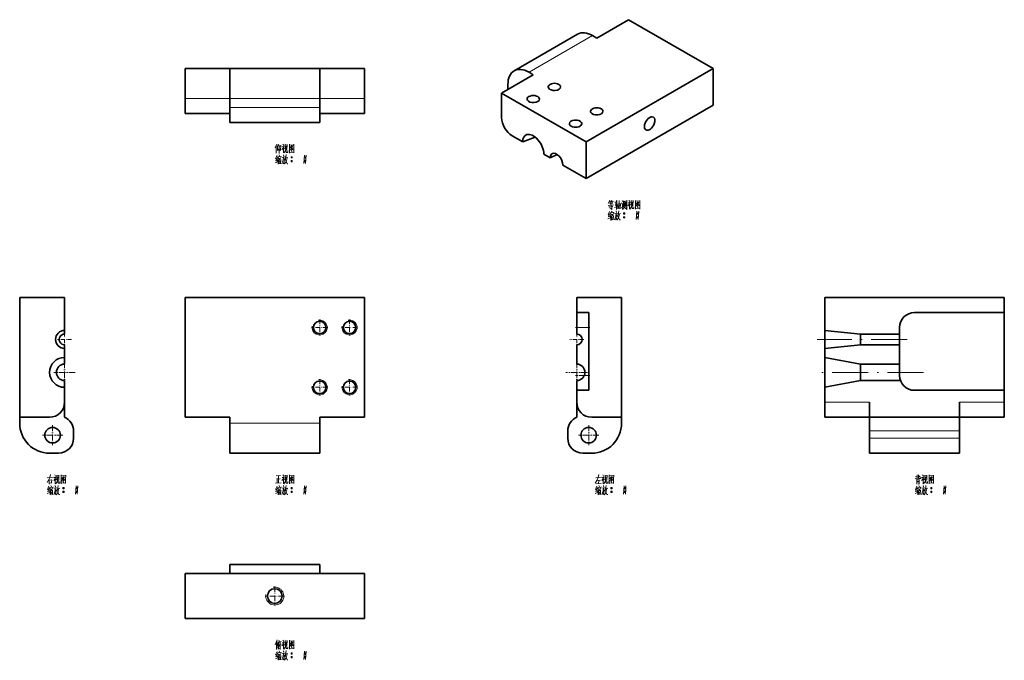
# Model space of a CAD drawing. Extents: x 125 to 454, y 53 to 267.
import ezdxf

# ---------------------------------------------------------------- set-up
doc = ezdxf.new("R2010")
doc.units = 0
doc.linetypes.add('DASHDOT', pattern=[18.5, 12, -3, 0.5, -3])

msp = doc.modelspace()

# ---------------------------------------------------------------- linework, layer by layer
at = {"color": 7, "lineweight": 35, "ltscale": 0.306187}
msp.add_line((317.59, 261.2), (328.19, 267.33), dxfattribs=at)
at = {"color": 7, "lineweight": 35}
for p, q in [((356.48, 251), (328.19, 267.33)), ((311.17, 262.51), (289.96, 250.27)), ((195, 251.01), (225, 251.01)), ((356.48, 251), (314.05, 226.5)), ((285.77, 242.83), (314.05, 226.5)), ((356.48, 238.75), (314.05, 214.25)), ((195, 233.01), (225, 233.01)), ((124.76, 134.5), (124.76, 174.5)), ((180, 174.5), (240, 174.5)), ((180, 174.5), (180, 134.5)), ((240, 134.5), (240, 174.5)), ((325.88, 174.5), (325.88, 134.5)), ((453.76, 174.5), (393.76, 174.5)), ((314.88, 169.5), (314.88, 143.5)), ((423.76, 169.5), (453.76, 169.5)), ((453.76, 169.5), (453.76, 143.5)), ((453.76, 143.5), (423.76, 143.5)), ((408.76, 134.5), (438.76, 134.5)), ((195, 122.5), (225, 122.5)), ((438.76, 122.5), (408.76, 122.5)), ((180, 82.26), (240, 82.26)), ((225, 85.26), (195, 85.26)), ((180, 67.26), (240, 67.26))]:
    msp.add_line(p, q, dxfattribs=at)
at = {"color": 7, "lineweight": 13}
for p, q in [((316.17, 262.02), (294.96, 249.77)), ((195, 241.01), (225, 241.01)), ((195, 238.01), (225, 238.01)), ((195, 132.5), (225, 132.5)), ((408.76, 129.92), (438.76, 129.92)), ((438.76, 127.5), (408.76, 127.5))]:
    msp.add_line(p, q, dxfattribs=at)
at = {"color": 7, "lineweight": 35, "ltscale": 0.040825}
for p, q in [((316.17, 262.02), (317.59, 261.2)), ((294.96, 249.77), (296.37, 248.95)), ((287.89, 244.05), (287.89, 245.69))]:
    msp.add_line(p, q, dxfattribs=at)
at = {"color": 7, "lineweight": 35, "ltscale": 0.25}
for p, q in [((180, 251.01), (180, 241.01)), ((195, 241.01), (195, 251.01)), ((225, 241.01), (225, 251.01)), ((240, 251.01), (240, 241.01)), ((124.76, 134.5), (134.76, 134.5)), ((195, 122.5), (195, 132.5)), ((225, 122.5), (225, 132.5)), ((325.88, 134.5), (315.88, 134.5))]:
    msp.add_line(p, q, dxfattribs=at)
at = {"color": 7, "lineweight": 35, "ltscale": 0.375}
for p, q in [((195, 251.01), (180, 251.01)), ((240, 251.01), (225, 251.01)), ((195, 236.01), (180, 236.01)), ((240, 236.01), (225, 236.01)), ((124.76, 174.5), (139.76, 174.5)), ((325.88, 174.5), (310.88, 174.5)), ((195, 134.5), (180, 134.5)), ((240, 134.5), (225, 134.5)), ((393.76, 134.5), (408.76, 134.5)), ((438.76, 134.5), (453.76, 134.5)), ((180, 67.26), (180, 82.26)), ((240, 67.26), (240, 82.26))]:
    msp.add_line(p, q, dxfattribs=at)
at = {"color": 7, "lineweight": 35, "ltscale": 0.306186}
for p, q in [((356.48, 251), (356.48, 238.75)), ((285.77, 242.83), (296.37, 248.95)), ((314.05, 226.5), (314.05, 214.25))]:
    msp.add_line(p, q, dxfattribs=at)
at = {"color": 7, "lineweight": 13, "ltscale": 0.375}
for p, q in [((195, 241.01), (180, 241.01)), ((240, 241.01), (225, 241.01)), ((393.76, 139.5), (408.76, 139.5)), ((438.76, 139.5), (453.76, 139.5))]:
    msp.add_line(p, q, dxfattribs=at)
at = {"color": 7, "lineweight": 35, "ltscale": 0.125}
for p, q in [((180, 236.01), (180, 241.01)), ((240, 241.01), (240, 236.01)), ((195, 233.01), (195, 238.01)), ((225, 233.01), (225, 238.01)), ((310.88, 174.5), (310.88, 169.5)), ((453.76, 174.5), (453.76, 169.5)), ((310.88, 169.5), (310.88, 164.5)), ((139.76, 139.5), (139.76, 144.5)), ((393.76, 139.5), (393.76, 144.5)), ((310.88, 139.5), (310.88, 134.5)), ((393.76, 134.5), (393.76, 139.5)), ((408.76, 139.5), (408.76, 134.5)), ((438.76, 139.5), (438.76, 134.5)), ((453.76, 139.5), (453.76, 134.5)), ((408.76, 127.5), (408.76, 122.5)), ((438.76, 127.5), (438.76, 122.5))]:
    msp.add_line(p, q, dxfattribs=at)
at = {"color": 7, "lineweight": 35, "ltscale": 0.075}
for p, q in [((195, 238.01), (195, 241.01)), ((225, 238.01), (225, 241.01)), ((137.76, 122.5), (134.76, 122.5)), ((312.88, 122.5), (315.88, 122.5)), ((195, 82.26), (195, 85.26)), ((225, 82.26), (225, 85.26))]:
    msp.add_line(p, q, dxfattribs=at)
at = {"color": 7, "lineweight": 35, "ltscale": 0.204124}
msp.add_line((285.77, 242.83), (285.77, 234.67), dxfattribs=at)
at = {"color": 7, "lineweight": 35, "ltscale": 0.102063}
msp.add_line((289.3, 228.54), (292.84, 226.5), dxfattribs=at)
at = {"color": 7, "lineweight": 35, "ltscale": 0.111207}
msp.add_line((296.97, 228.13), (292.84, 226.5), dxfattribs=at)
at = {"color": 7, "lineweight": 35, "ltscale": 0.061238}
msp.add_line((299.91, 222.42), (302.03, 221.19), dxfattribs=at)
at = {"color": 7, "lineweight": 35, "ltscale": 0.064226}
msp.add_line((304.35, 222.29), (302.03, 221.19), dxfattribs=at)
at = {"color": 7, "lineweight": 35, "ltscale": 0.224537}
msp.add_line((306.27, 218.74), (314.05, 214.25), dxfattribs=at)
at = {"color": 7, "lineweight": 35, "ltscale": 0.275}
for p, q in [((139.76, 163.5), (139.76, 174.5)), ((393.76, 163.5), (393.76, 174.5))]:
    msp.add_line(p, q, dxfattribs=at)
at = {"color": 7, "lineweight": 35, "ltscale": 0.1}
for p, q in [((310.88, 169.5), (314.88, 169.5)), ((310.88, 143.5), (310.88, 139.5)), ((310.88, 143.5), (314.88, 143.5)), ((453.76, 143.5), (453.76, 139.5))]:
    msp.add_line(p, q, dxfattribs=at)
at = {"color": 7, "linetype": 'DASHDOT', "lineweight": 13, "ltscale": 0.134355}
for p, q in [((227.69, 164.5), (222.31, 164.5)), ((225, 167.19), (225, 161.81)), ((237.69, 164.5), (232.31, 164.5)), ((235, 167.19), (235, 161.81)), ((225, 147.19), (225, 141.81)), ((235, 147.19), (235, 141.81)), ((227.69, 144.5), (222.31, 144.5)), ((237.69, 144.5), (232.31, 144.5))]:
    msp.add_line(p, q, dxfattribs=at)
at = {"color": 7, "linetype": 'DASHDOT', "lineweight": 13, "ltscale": 0.120015}
for p, q in [((315.28, 164.5), (310.48, 164.5)), ((315.28, 148.5), (310.48, 148.5))]:
    msp.add_line(p, q, dxfattribs=at)
at = {"color": 7, "lineweight": 35, "ltscale": 0.055}
for p, q in [((310.88, 162.3), (310.88, 164.5)), ((418.76, 162.3), (418.76, 164.5))]:
    msp.add_line(p, q, dxfattribs=at)
at = {"color": 7, "lineweight": 13, "ltscale": 0.1}
msp.add_line((310.88, 164.5), (314.88, 164.5), dxfattribs=at)
at = {"color": 7, "lineweight": 35, "ltscale": 0.030001}
msp.add_line((139.76, 162.3), (139.76, 163.5), dxfattribs=at)
at = {"color": 7, "linetype": 'DASHDOT', "lineweight": 13, "ltscale": 0.117}
for p, q in [((139.76, 162.84), (139.76, 158.16)), ((310.88, 162.84), (310.88, 158.16)), ((142.1, 160.5), (137.42, 160.5)), ((313.22, 160.5), (308.54, 160.5))]:
    msp.add_line(p, q, dxfattribs=at)
at = {"color": 7, "lineweight": 35, "ltscale": 0.301496}
for p, q in [((405.76, 162.3), (393.76, 163.5)), ((405.76, 158.7), (393.76, 157.5))]:
    msp.add_line(p, q, dxfattribs=at)
at = {"color": 7, "lineweight": 35, "ltscale": 0.033397}
msp.add_line((393.76, 162.16), (393.76, 163.5), dxfattribs=at)
at = {"color": 7, "lineweight": 35, "ltscale": 0.116615}
msp.add_line((393.76, 157.5), (393.76, 162.16), dxfattribs=at)
at = {"color": 7, "lineweight": 35, "ltscale": 0.020039}
msp.add_line((405.76, 161.5), (405.76, 162.3), dxfattribs=at)
at = {"color": 7, "lineweight": 35, "ltscale": 0.325}
for p, q in [((405.76, 162.3), (418.76, 162.3)), ((405.76, 158.7), (418.76, 158.7)), ((405.76, 152.25), (418.76, 152.25))]:
    msp.add_line(p, q, dxfattribs=at)
at = {"color": 7, "lineweight": 35, "ltscale": 0.06996}
msp.add_line((405.76, 158.7), (405.76, 161.5), dxfattribs=at)
at = {"color": 7, "lineweight": 35, "ltscale": 0.09}
msp.add_line((418.76, 162.3), (418.76, 158.7), dxfattribs=at)
at = {"color": 7, "lineweight": 35, "ltscale": 0.030006}
msp.add_line((139.76, 158.7), (139.76, 157.5), dxfattribs=at)
at = {"color": 7, "lineweight": 35, "ltscale": 0.16125}
for p, q in [((310.88, 152.25), (310.88, 158.7)), ((418.76, 152.25), (418.76, 158.7))]:
    msp.add_line(p, q, dxfattribs=at)
at = {"color": 7, "linetype": 'DASHDOT', "lineweight": 13}
for p, q in [((421.26, 160.5), (391.26, 160.5)), ((426.76, 149.5), (390.76, 149.5))]:
    msp.add_line(p, q, dxfattribs=at)
at = {"color": 7, "lineweight": 35, "ltscale": 0.075001}
for p, q in [((139.76, 154.5), (139.76, 157.5)), ((393.76, 154.5), (393.76, 157.5))]:
    msp.add_line(p, q, dxfattribs=at)
at = {"color": 7, "lineweight": 35, "ltscale": 0.056252}
msp.add_line((139.76, 152.25), (139.76, 154.5), dxfattribs=at)
at = {"color": 7, "linetype": 'DASHDOT', "lineweight": 13, "ltscale": 0.17875}
for p, q in [((139.76, 153.07), (139.76, 145.93)), ((310.88, 153.07), (310.88, 145.93)), ((143.33, 149.5), (136.18, 149.5))]:
    msp.add_line(p, q, dxfattribs=at)
at = {"color": 7, "lineweight": 35, "ltscale": 0.055663}
msp.add_line((393.76, 152.27), (393.76, 154.5), dxfattribs=at)
at = {"color": 7, "lineweight": 35, "ltscale": 0.305227}
msp.add_line((405.76, 152.25), (393.76, 154.5), dxfattribs=at)
at = {"color": 7, "lineweight": 35, "ltscale": 0.194337}
msp.add_line((393.76, 144.5), (393.76, 152.27), dxfattribs=at)
at = {"color": 7, "lineweight": 35, "ltscale": 0.030614}
msp.add_line((405.76, 151.03), (405.76, 152.25), dxfattribs=at)
at = {"color": 7, "lineweight": 35, "ltscale": 0.09375}
msp.add_line((418.76, 152.25), (418.76, 148.5), dxfattribs=at)
at = {"color": 7, "linetype": 'DASHDOT', "lineweight": 13, "ltscale": 0.178751}
msp.add_line((314.45, 149.5), (307.3, 149.5), dxfattribs=at)
at = {"color": 7, "lineweight": 13, "ltscale": 0.035957}
msp.add_line((313.44, 148.5), (314.88, 148.5), dxfattribs=at)
at = {"color": 7, "lineweight": 35, "ltscale": 0.106886}
msp.add_line((405.76, 146.75), (405.76, 151.03), dxfattribs=at)
at = {"color": 7, "lineweight": 35, "ltscale": 0.05625}
msp.add_line((139.76, 146.75), (139.76, 144.5), dxfattribs=at)
at = {"color": 7, "lineweight": 35, "ltscale": 0.08125}
msp.add_line((310.88, 146.75), (310.88, 143.5), dxfattribs=at)
at = {"color": 7, "lineweight": 35, "ltscale": 0.305228}
msp.add_line((405.76, 146.75), (393.76, 144.5), dxfattribs=at)
at = {"color": 7, "lineweight": 35, "ltscale": 0.332906}
msp.add_line((405.76, 146.75), (419.08, 146.75), dxfattribs=at)
at = {"color": 7, "lineweight": 35, "ltscale": 0.124738}
msp.add_line((139.76, 139.49), (139.76, 134.5), dxfattribs=at)
at = {"color": 7, "lineweight": 35, "ltscale": 0.05}
for p, q in [((124.76, 132.5), (124.76, 134.5)), ((195, 132.5), (195, 134.5)), ((225, 132.5), (225, 134.5)), ((325.88, 132.5), (325.88, 134.5))]:
    msp.add_line(p, q, dxfattribs=at)
at = {"color": 7, "linetype": 'DASHDOT', "lineweight": 13, "ltscale": 0.169}
for p, q in [((135.76, 131.88), (135.76, 125.12)), ((314.88, 131.88), (314.88, 125.12)), ((139.14, 128.5), (132.38, 128.5)), ((318.26, 128.5), (311.5, 128.5))]:
    msp.add_line(p, q, dxfattribs=at)
at = {"color": 7, "lineweight": 35, "ltscale": 0.114565}
for p, q in [((408.76, 134.5), (408.76, 129.92)), ((438.76, 134.5), (438.76, 129.92))]:
    msp.add_line(p, q, dxfattribs=at)
at = {"color": 7, "lineweight": 35, "ltscale": 0.060435}
for p, q in [((142.76, 129.92), (142.76, 127.5)), ((307.88, 129.92), (307.88, 127.5)), ((408.76, 129.92), (408.76, 127.5)), ((438.76, 129.92), (438.76, 127.5))]:
    msp.add_line(p, q, dxfattribs=at)
at = {"color": 7, "linetype": 'DASHDOT', "lineweight": 13, "ltscale": 0.159803}
msp.add_line((210, 77.96), (210, 71.56), dxfattribs=at)
at = {"color": 7, "linetype": 'DASHDOT', "lineweight": 13, "ltscale": 0.159802}
msp.add_line((213.2, 74.76), (206.8, 74.76), dxfattribs=at)
at = {"color": 7, "lineweight": 13}
for points in [[(210.7, 225.77), (210.1, 224.47)], [(210.49, 222.72), (210.49, 223.95), (210.49, 225.21)], [(210.91, 225.07), (211.33, 225.59)], [(210.91, 225.21), (210.91, 223.63)], [(210.91, 223.63), (211.43, 224.16)], [(211.47, 225.24), (211.47, 223.95), (211.47, 222.62)], [(211.47, 225.03), (211.99, 225.1)], [(211.96, 223.63), (211.68, 223.98)], [(211.96, 223.63), (212.07, 225.35)], [(213.04, 225.07), (212.87, 224.58), (212.38, 223.84)], [(212.41, 224.86), (212.98, 224.93)], [(212.7, 225.73), (212.98, 225.31)], [(212.87, 224.58), (212.87, 222.79)], [(212.87, 224.4), (213.18, 224.09)], [(213.46, 225.7), (213.46, 224.02)], [(214.13, 225.52), (213.46, 225.45)], [(213.68, 224.05), (213.5, 223.42)], [(213.78, 225.1), (213.68, 224.05)], [(213.82, 223.07), (213.82, 224.16)], [(214.06, 223.95), (214.13, 225.63)], [(214.9, 225.73), (214.9, 224.26), (214.9, 222.76)], [(214.9, 225.7), (214.9, 224.3), (214.9, 222.9)], [(216.37, 225.56), (214.9, 225.42)], [(214.97, 223.81), (215.46, 224.23)], [(215.67, 225.28), (215.11, 224.47)], [(215.43, 224.72), (216.12, 223.98)], [(215.46, 224.93), (215.91, 225)], [(215.46, 224.23), (215.67, 224.51)], [(215.53, 224.02), (215.77, 223.74)], [(215.67, 224.51), (216.02, 225.14)], [(216.12, 223.98), (216.3, 224.02)], [(216.34, 222.93), (216.34, 224.3), (216.37, 225.7)], [(210.66, 220.97), (210.24, 220.83)], [(210.74, 221.99), (210.28, 220.9)], [(210.8, 221.22), (210.35, 220.2)], [(211.12, 220.69), (210.8, 220.2)], [(211.05, 221.67), (210.95, 221.11)], [(211.05, 221.53), (212.1, 221.67)], [(211.29, 221.25), (211.12, 220.69)], [(211.15, 220.76), (211.15, 219.05)], [(211.37, 220.97), (212.07, 221.08)], [(211.43, 222.16), (211.61, 221.78)], [(211.43, 220.55), (211.47, 219.15)], [(211.43, 220.45), (211.96, 220.52)], [(211.68, 221.01), (211.61, 220.45)], [(211.99, 220.62), (211.93, 219.22)], [(212.13, 221.78), (211.99, 221.32)], [(212.9, 221.39), (212.8, 220.48), (212.7, 220.06), (212.38, 219.19)], [(212.41, 221.32), (213.46, 221.46)], [(213.22, 220.9), (213.12, 220.06), (212.98, 219.22), (212.76, 219.5)], [(212.84, 220.73), (213.22, 220.8)], [(212.9, 222.23), (213.01, 221.67)], [(212.98, 222.79), (213.26, 223.07)], [(213.26, 223.07), (213.5, 223.42)], [(213.6, 220.9), (213.43, 220.34)], [(213.54, 220.66), (214.1, 219.22)], [(213.74, 221.53), (213.6, 220.9)], [(213.68, 221.15), (214.38, 221.29)], [(213.82, 222.27), (213.74, 221.53)], [(213.96, 222.97), (213.82, 223.07)], [(214.1, 221.22), (213.88, 220.27)], [(214.38, 222.97), (213.96, 222.97)], [(214.38, 223.6), (214.38, 222.97)], [(214.9, 223), (216.26, 223.11)], [(215.43, 223.63), (215.77, 223.25)], [(215.43, 221.36), (215.81, 221.36)], [(215.46, 221.46), (215.77, 221.46)], [(215.46, 221.22), (215.77, 221.22)], [(216.34, 222.83), (216.34, 222.93), (216.26, 223.11)], [(219.87, 222.09), (219.76, 220.69), (219.66, 219.29)], [(219.87, 221.36), (220.26, 221.36)], [(219.9, 221.46), (220.22, 221.46)], [(219.9, 221.22), (220.22, 221.22)], [(220.46, 222.09), (220.36, 220.69), (220.26, 219.29)], [(210.21, 219.54), (210.91, 219.92)], [(210.32, 220.2), (210.84, 220.38)], [(211.47, 219.89), (211.85, 219.96)], [(211.93, 219.4), (211.51, 219.33)], [(213.6, 219.64), (213.22, 219.12)], [(213.88, 220.27), (213.6, 219.64)], [(214.1, 219.22), (214.41, 219.22)], [(215.43, 220.1), (215.81, 220.1)], [(215.46, 220.2), (215.77, 220.2)], [(215.46, 219.96), (215.77, 219.96)], [(219.87, 220.1), (220.26, 220.1)], [(219.9, 220.2), (220.22, 220.2)], [(219.9, 219.96), (220.22, 219.96)], [(321.93, 207.04), (321.4, 205.96)], [(323.19, 205.5), (321.4, 205.26)], [(321.58, 204.77), (322.94, 204.94)], [(321.72, 206.59), (322.31, 206.69)], [(321.82, 205.75), (322.84, 205.89)], [(322.07, 206.1), (321.86, 206.59)], [(321.96, 204.77), (322.1, 204.28)], [(322.59, 207.04), (322.24, 206.06)], [(322.59, 203.96), (322.59, 203.93), (322.28, 204.21)], [(322.31, 205.4), (322.31, 206.1)], [(322.45, 206.59), (323.12, 206.69)], [(322.59, 206.59), (322.8, 206.13)], [(322.59, 205.33), (322.59, 203.93)], [(324.48, 204.91), (323.54, 204.59)], [(323.61, 206.31), (324.55, 206.41)], [(323.75, 205.29), (324.45, 205.4)], [(324.24, 207.04), (323.82, 205.33)], [(324.17, 205.96), (324.17, 203.96)], [(324.62, 204.14), (324.62, 205.92)], [(324.62, 205.71), (325.43, 205.82)], [(324.62, 204.28), (325.39, 204.35)], [(324.76, 205.05), (325.29, 205.12)], [(325.08, 206.97), (325.04, 205.64), (325.01, 204.31)], [(325.46, 205.89), (325.39, 204.14)], [(325.85, 206.1), (326.13, 205.71)], [(326.06, 204.28), (325.85, 204.7)], [(326.02, 206.94), (326.27, 206.45)], [(326.34, 205.85), (326.06, 204.28)], [(326.16, 203.96), (326.58, 204.45)], [(326.55, 204.84), (326.55, 206.8)], [(326.55, 206.55), (327.11, 206.62)], [(326.58, 204.45), (326.76, 205.08)], [(326.83, 206.2), (326.76, 205.08)], [(327.18, 204.21), (326.83, 204.73)], [(327.11, 206.76), (327.11, 204.87)], [(327.67, 203.96), (327.35, 204.42)], [(327.39, 204.94), (327.39, 206.45)], [(327.67, 207.04), (327.67, 205.5), (327.67, 203.96)], [(328.65, 206.31), (328.47, 205.82), (327.98, 205.08)], [(328.02, 206.1), (328.58, 206.17)], [(328.3, 206.97), (328.58, 206.55)], [(328.47, 205.82), (328.47, 204.03)], [(328.47, 205.64), (328.79, 205.33)], [(328.58, 204.03), (328.86, 204.31)], [(328.86, 204.31), (329.1, 204.66)], [(329.07, 206.94), (329.07, 205.26)], [(329.73, 206.76), (329.07, 206.69)], [(329.28, 205.29), (329.1, 204.66)], [(329.38, 206.34), (329.28, 205.29)], [(329.42, 204.31), (329.42, 205.4)], [(329.56, 204.21), (329.42, 204.31)], [(329.98, 204.21), (329.56, 204.21)], [(329.66, 205.19), (329.73, 206.87)], [(329.98, 204.84), (329.98, 204.21)], [(330.5, 206.97), (330.5, 205.5), (330.5, 204)], [(330.5, 206.94), (330.5, 205.54), (330.5, 204.14)], [(331.97, 206.8), (330.5, 206.66)], [(330.5, 204.24), (331.87, 204.35)], [(330.57, 205.05), (331.06, 205.47)], [(331.27, 206.52), (330.71, 205.71)], [(331.03, 205.96), (331.73, 205.22)], [(331.03, 204.87), (331.38, 204.49)], [(331.06, 206.17), (331.52, 206.24)], [(331.06, 205.47), (331.27, 205.75)], [(331.13, 205.26), (331.38, 204.98)], [(331.27, 205.75), (331.62, 206.38)], [(331.73, 205.22), (331.9, 205.26)], [(331.94, 204.07), (331.94, 204.17), (331.87, 204.35)], [(331.94, 204.17), (331.94, 205.54), (331.97, 206.94)], [(321.33, 200.78), (322.03, 201.16)], [(321.79, 202.21), (321.37, 202.07)], [(321.86, 203.23), (321.4, 202.14)], [(321.44, 201.44), (321.96, 201.62)], [(321.93, 202.46), (321.47, 201.44)], [(322.24, 201.93), (321.93, 201.44)], [(322.17, 202.91), (322.07, 202.35)], [(322.17, 202.77), (323.22, 202.91)], [(322.42, 202.49), (322.24, 201.93)], [(322.28, 202), (322.28, 200.29)], [(322.49, 202.21), (323.19, 202.32)], [(322.56, 203.4), (322.73, 203.02)], [(322.56, 201.79), (322.59, 200.39)], [(322.56, 201.69), (323.08, 201.76)], [(322.59, 201.13), (322.98, 201.2)], [(322.8, 202.25), (322.73, 201.69)], [(323.12, 201.86), (323.05, 200.46)], [(323.26, 203.02), (323.12, 202.56)], [(324.03, 202.63), (323.92, 201.72), (323.82, 201.3), (323.5, 200.43)], [(323.54, 202.56), (324.59, 202.7)], [(324.34, 202.14), (324.24, 201.3), (324.1, 200.46), (323.89, 200.74)], [(323.96, 201.97), (324.34, 202.04)], [(324.03, 203.47), (324.13, 202.91)], [(324.73, 200.88), (324.34, 200.36)], [(324.73, 202.14), (324.55, 201.58)], [(324.66, 201.9), (325.22, 200.46)], [(324.87, 202.77), (324.73, 202.14)], [(325.01, 201.51), (324.73, 200.88)], [(324.8, 202.39), (325.5, 202.53)], [(324.94, 203.51), (324.87, 202.77)], [(325.22, 202.46), (325.01, 201.51)], [(326.55, 202.6), (326.93, 202.6)], [(326.55, 201.34), (326.93, 201.34)], [(326.58, 202.7), (326.9, 202.7)], [(326.58, 202.46), (326.9, 202.46)], [(326.58, 201.44), (326.9, 201.44)], [(326.58, 201.2), (326.9, 201.2)], [(330.99, 203.33), (330.89, 201.93), (330.78, 200.53)], [(330.99, 202.6), (331.38, 202.6)], [(330.99, 201.34), (331.38, 201.34)], [(331.03, 202.7), (331.34, 202.7)], [(331.03, 202.46), (331.34, 202.46)], [(331.03, 201.44), (331.34, 201.44)], [(331.03, 201.2), (331.34, 201.2)], [(331.59, 203.33), (331.48, 201.93), (331.38, 200.53)], [(323.05, 200.64), (322.63, 200.57)], [(325.22, 200.46), (325.53, 200.46)], [(135.09, 115.32), (134.81, 114.35)], [(136.46, 115.22), (136.74, 114.8)], [(137.22, 115.18), (137.22, 113.5)], [(138.66, 115.22), (138.66, 113.75), (138.66, 112.25)], [(138.66, 115.18), (138.66, 113.79), (138.66, 112.39)], [(140.1, 112.42), (140.1, 113.79), (140.13, 115.18)], [(212.7, 115.22), (212.98, 114.8)], [(213.46, 115.18), (213.46, 113.5)], [(214.9, 115.22), (214.9, 113.75), (214.9, 112.25)], [(214.9, 115.18), (214.9, 113.79), (214.9, 112.39)], [(216.34, 112.42), (216.34, 113.79), (216.37, 115.18)], [(318.24, 115.32), (318.03, 114.38)], [(319.57, 115.22), (319.85, 114.8)], [(320.34, 115.18), (320.34, 113.5)], [(321.78, 115.22), (321.78, 113.75), (321.78, 112.25)], [(321.78, 115.18), (321.78, 113.79), (321.78, 112.39)], [(323.21, 112.42), (323.21, 113.79), (323.25, 115.18)], [(424.67, 115.22), (424.67, 113.89)], [(425.05, 115.22), (425.05, 114.14)], [(426.45, 115.22), (426.73, 114.8)], [(427.22, 115.18), (427.22, 113.5)], [(428.66, 115.22), (428.66, 113.75), (428.66, 112.25)], [(428.66, 115.18), (428.66, 113.79), (428.66, 112.39)], [(430.09, 112.42), (430.09, 113.79), (430.13, 115.18)], [(133.9, 112.74), (134.49, 113.68)], [(133.93, 114.28), (135.89, 114.49)], [(134.49, 113.68), (134.81, 114.35)], [(134.56, 113.75), (134.56, 112.18)], [(134.56, 113.43), (135.47, 113.54)], [(135.47, 112.56), (134.56, 112.46)], [(135.51, 113.64), (135.4, 112.56)], [(136.8, 114.56), (136.63, 114.07), (136.14, 113.33)], [(136.17, 114.35), (136.74, 114.42)], [(136.63, 114.07), (136.63, 112.28)], [(136.63, 113.89), (136.94, 113.57)], [(136.74, 112.28), (137.01, 112.56)], [(137.01, 112.56), (137.26, 112.91)], [(137.89, 115.01), (137.22, 114.94)], [(137.43, 113.54), (137.26, 112.91)], [(137.54, 114.59), (137.43, 113.54)], [(137.57, 112.56), (137.57, 113.64)], [(137.71, 112.46), (137.57, 112.56)], [(138.13, 112.46), (137.71, 112.46)], [(137.82, 113.43), (137.89, 115.11)], [(138.13, 113.08), (138.13, 112.46)], [(140.13, 115.04), (138.66, 114.9)], [(138.66, 112.49), (140.02, 112.6)], [(138.73, 113.29), (139.22, 113.71)], [(139.43, 114.76), (138.87, 113.96)], [(139.18, 114.21), (139.88, 113.47)], [(139.18, 113.12), (139.53, 112.74)], [(139.22, 114.42), (139.67, 114.49)], [(139.22, 113.71), (139.43, 114)], [(139.29, 113.5), (139.53, 113.22)], [(139.43, 114), (139.78, 114.62)], [(139.88, 113.47), (140.06, 113.5)], [(140.1, 112.32), (140.1, 112.42), (140.02, 112.6)], [(210.18, 112.53), (212.13, 112.63)], [(210.46, 114.94), (211.96, 115.01)], [(210.74, 114.14), (210.74, 112.56)], [(211.23, 114.94), (211.23, 113.79), (211.23, 112.6)], [(211.23, 113.82), (211.85, 113.89)], [(213.04, 114.56), (212.87, 114.07), (212.38, 113.33)], [(212.41, 114.35), (212.98, 114.42)], [(212.87, 114.07), (212.87, 112.28)], [(212.87, 113.89), (213.18, 113.57)], [(212.98, 112.28), (213.26, 112.56)], [(213.26, 112.56), (213.5, 112.91)], [(214.13, 115.01), (213.46, 114.94)], [(213.68, 113.54), (213.5, 112.91)], [(213.78, 114.59), (213.68, 113.54)], [(213.82, 112.56), (213.82, 113.64)], [(213.96, 112.46), (213.82, 112.56)], [(214.38, 112.46), (213.96, 112.46)], [(214.06, 113.43), (214.13, 115.11)], [(214.38, 113.08), (214.38, 112.46)], [(216.37, 115.04), (214.9, 114.9)], [(214.9, 112.49), (216.26, 112.6)], [(214.97, 113.29), (215.46, 113.71)], [(215.67, 114.76), (215.11, 113.96)], [(215.43, 114.21), (216.12, 113.47)], [(215.43, 113.12), (215.77, 112.74)], [(215.46, 114.42), (215.91, 114.49)], [(215.46, 113.71), (215.67, 114)], [(215.53, 113.5), (215.77, 113.22)], [(215.67, 114), (216.02, 114.62)], [(216.12, 113.47), (216.3, 113.5)], [(216.34, 112.32), (216.34, 112.42), (216.26, 112.6)], [(317.58, 113.33), (317.02, 112.46)], [(317.23, 114.31), (319.05, 114.45)], [(317.33, 112.21), (319.05, 112.32)], [(318.03, 114.38), (317.58, 113.33)], [(317.72, 113.4), (318.8, 113.5)], [(318.24, 113.43), (318.21, 112.25)], [(319.92, 114.56), (319.75, 114.07), (319.26, 113.33)], [(319.29, 114.35), (319.85, 114.42)], [(319.75, 114.07), (319.75, 112.28)], [(319.75, 113.89), (320.06, 113.57)], [(319.85, 112.28), (320.13, 112.56)], [(320.13, 112.56), (320.38, 112.91)], [(321.01, 115.01), (320.34, 114.94)], [(320.55, 113.54), (320.38, 112.91)], [(320.66, 114.59), (320.55, 113.54)], [(320.69, 112.56), (320.69, 113.64)], [(320.83, 112.46), (320.69, 112.56)], [(321.25, 112.46), (320.83, 112.46)], [(320.94, 113.43), (321.01, 115.11)], [(321.25, 113.08), (321.25, 112.46)], [(323.25, 115.04), (321.78, 114.9)], [(321.78, 112.49), (323.14, 112.6)], [(321.85, 113.29), (322.34, 113.71)], [(322.55, 114.76), (321.99, 113.96)], [(322.3, 114.21), (323, 113.47)], [(322.3, 113.12), (322.65, 112.74)], [(322.34, 114.42), (322.79, 114.49)], [(322.34, 113.71), (322.55, 114)], [(322.41, 113.5), (322.65, 113.22)], [(322.55, 114), (322.9, 114.62)], [(323, 113.47), (323.18, 113.5)], [(323.21, 112.32), (323.21, 112.42), (323.14, 112.6)], [(423.93, 113.96), (424.67, 114.24)], [(424.14, 114.62), (424.67, 114.76)], [(424.49, 113.79), (424.49, 112.14)], [(424.49, 113.61), (425.33, 113.68)], [(424.49, 113.19), (425.16, 113.26)], [(424.49, 112.88), (425.16, 112.94)], [(425.61, 114.94), (425.05, 114.42)], [(425.05, 114.14), (425.16, 114)], [(425.33, 112.18), (425.05, 112.42)], [(425.16, 114), (425.86, 114.03)], [(425.33, 113.75), (425.33, 112.18)], [(425.86, 114.03), (425.82, 114.52)], [(426.8, 114.56), (426.63, 114.07), (426.14, 113.33)], [(426.17, 114.35), (426.73, 114.42)], [(426.63, 114.07), (426.63, 112.28)], [(426.63, 113.89), (426.94, 113.57)], [(426.73, 112.28), (427.01, 112.56)], [(427.01, 112.56), (427.26, 112.91)], [(427.89, 115.01), (427.22, 114.94)], [(427.43, 113.54), (427.26, 112.91)], [(427.54, 114.59), (427.43, 113.54)], [(427.57, 112.56), (427.57, 113.64)], [(427.71, 112.46), (427.57, 112.56)], [(428.13, 112.46), (427.71, 112.46)], [(427.82, 113.43), (427.89, 115.11)], [(428.13, 113.08), (428.13, 112.46)], [(430.13, 115.04), (428.66, 114.9)], [(428.66, 112.49), (430.02, 112.6)], [(428.73, 113.29), (429.22, 113.71)], [(429.43, 114.76), (428.87, 113.96)], [(429.18, 114.21), (429.88, 113.47)], [(429.18, 113.12), (429.53, 112.74)], [(429.22, 114.42), (429.67, 114.49)], [(429.22, 113.71), (429.43, 114)], [(429.29, 113.5), (429.53, 113.22)], [(429.43, 114), (429.78, 114.62)], [(429.88, 113.47), (430.06, 113.5)], [(430.09, 112.32), (430.09, 112.42), (430.02, 112.6)], [(133.97, 109.03), (134.67, 109.41)], [(134.42, 110.46), (134, 110.32)], [(134.49, 111.47), (134.04, 110.39)], [(134.07, 109.69), (134.6, 109.86)], [(134.56, 110.71), (134.11, 109.69)], [(134.88, 110.18), (134.56, 109.69)], [(134.81, 111.16), (134.71, 110.6)], [(134.81, 111.02), (135.86, 111.16)], [(135.05, 110.74), (134.88, 110.18)], [(134.91, 110.25), (134.91, 108.54)], [(135.12, 110.46), (135.82, 110.57)], [(135.19, 111.65), (135.37, 111.26)], [(135.19, 110.04), (135.23, 108.64)], [(135.19, 109.93), (135.72, 110)], [(135.23, 109.38), (135.61, 109.44)], [(135.68, 108.89), (135.26, 108.82)], [(135.44, 110.5), (135.37, 109.93)], [(135.75, 110.11), (135.68, 108.71)], [(135.89, 111.26), (135.75, 110.81)], [(136.66, 110.88), (136.56, 109.97), (136.46, 109.55), (136.14, 108.68)], [(136.17, 110.81), (137.22, 110.95)], [(136.98, 110.39), (136.88, 109.55), (136.74, 108.71), (136.52, 108.99)], [(136.6, 110.22), (136.98, 110.29)], [(136.66, 111.72), (136.77, 111.16)], [(137.36, 109.13), (136.98, 108.61)], [(137.36, 110.39), (137.19, 109.83)], [(137.29, 110.14), (137.85, 108.71)], [(137.5, 111.02), (137.36, 110.39)], [(137.64, 109.76), (137.36, 109.13)], [(137.43, 110.64), (138.13, 110.78)], [(137.57, 111.75), (137.5, 111.02)], [(137.85, 110.71), (137.64, 109.76)], [(137.85, 108.71), (138.17, 108.71)], [(139.18, 110.85), (139.57, 110.85)], [(139.18, 109.58), (139.57, 109.58)], [(139.22, 110.95), (139.53, 110.95)], [(139.22, 110.71), (139.53, 110.71)], [(139.22, 109.69), (139.53, 109.69)], [(139.22, 109.44), (139.53, 109.44)], [(143.63, 111.58), (143.52, 110.18), (143.42, 108.78)], [(143.63, 110.85), (144.01, 110.85)], [(143.63, 109.58), (144.01, 109.58)], [(143.66, 110.95), (143.98, 110.95)], [(143.66, 110.71), (143.98, 110.71)], [(143.66, 109.69), (143.98, 109.69)], [(143.66, 109.44), (143.98, 109.44)], [(144.22, 111.58), (144.12, 110.18), (144.01, 108.78)], [(210.21, 109.03), (210.91, 109.41)], [(210.66, 110.46), (210.24, 110.32)], [(210.74, 111.47), (210.28, 110.39)], [(210.32, 109.69), (210.84, 109.86)], [(210.8, 110.71), (210.35, 109.69)], [(211.12, 110.18), (210.8, 109.69)], [(211.05, 111.16), (210.95, 110.6)], [(211.05, 111.02), (212.1, 111.16)], [(211.29, 110.74), (211.12, 110.18)], [(211.15, 110.25), (211.15, 108.54)], [(211.37, 110.46), (212.07, 110.57)], [(211.43, 111.65), (211.61, 111.26)], [(211.43, 110.04), (211.47, 108.64)], [(211.43, 109.93), (211.96, 110)], [(211.47, 109.38), (211.85, 109.44)], [(211.93, 108.89), (211.51, 108.82)], [(211.68, 110.5), (211.61, 109.93)], [(211.99, 110.11), (211.93, 108.71)], [(212.13, 111.26), (211.99, 110.81)], [(212.9, 110.88), (212.8, 109.97), (212.7, 109.55), (212.38, 108.68)], [(212.41, 110.81), (213.46, 110.95)], [(213.22, 110.39), (213.12, 109.55), (212.98, 108.71), (212.76, 108.99)], [(212.84, 110.22), (213.22, 110.29)], [(212.9, 111.72), (213.01, 111.16)], [(213.6, 109.13), (213.22, 108.61)], [(213.6, 110.39), (213.43, 109.83)], [(213.54, 110.14), (214.1, 108.71)], [(213.74, 111.02), (213.6, 110.39)], [(213.88, 109.76), (213.6, 109.13)], [(213.68, 110.64), (214.38, 110.78)], [(213.82, 111.75), (213.74, 111.02)], [(214.1, 110.71), (213.88, 109.76)], [(214.1, 108.71), (214.41, 108.71)], [(215.43, 110.85), (215.81, 110.85)], [(215.43, 109.58), (215.81, 109.58)], [(215.46, 110.95), (215.77, 110.95)], [(215.46, 110.71), (215.77, 110.71)], [(215.46, 109.69), (215.77, 109.69)], [(215.46, 109.44), (215.77, 109.44)], [(219.87, 111.58), (219.76, 110.18), (219.66, 108.78)], [(219.87, 110.85), (220.26, 110.85)], [(219.87, 109.58), (220.26, 109.58)], [(219.9, 110.95), (220.22, 110.95)], [(219.9, 110.71), (220.22, 110.71)], [(219.9, 109.69), (220.22, 109.69)], [(219.9, 109.44), (220.22, 109.44)], [(220.46, 111.58), (220.36, 110.18), (220.26, 108.78)], [(317.09, 109.03), (317.79, 109.41)], [(317.54, 110.46), (317.12, 110.32)], [(317.61, 111.47), (317.16, 110.39)], [(317.19, 109.69), (317.72, 109.86)], [(317.68, 110.71), (317.23, 109.69)], [(318, 110.18), (317.68, 109.69)], [(317.93, 111.16), (317.82, 110.6)], [(317.93, 111.02), (318.98, 111.16)], [(318.17, 110.74), (318, 110.18)], [(318.03, 110.25), (318.03, 108.54)], [(318.24, 110.46), (318.94, 110.57)], [(318.31, 111.65), (318.49, 111.26)], [(318.31, 110.04), (318.35, 108.64)], [(318.31, 109.93), (318.84, 110)], [(318.35, 109.38), (318.73, 109.44)], [(318.8, 108.89), (318.38, 108.82)], [(318.56, 110.5), (318.49, 109.93)], [(318.87, 110.11), (318.8, 108.71)], [(319.01, 111.26), (318.87, 110.81)], [(319.78, 110.88), (319.68, 109.97), (319.57, 109.55), (319.26, 108.68)], [(319.29, 110.81), (320.34, 110.95)], [(320.1, 110.39), (319.99, 109.55), (319.85, 108.71), (319.64, 108.99)], [(319.71, 110.22), (320.1, 110.29)], [(319.78, 111.72), (319.89, 111.16)], [(320.48, 109.13), (320.1, 108.61)], [(320.48, 110.39), (320.31, 109.83)], [(320.41, 110.14), (320.97, 108.71)], [(320.62, 111.02), (320.48, 110.39)], [(320.76, 109.76), (320.48, 109.13)], [(320.55, 110.64), (321.25, 110.78)], [(320.69, 111.75), (320.62, 111.02)], [(320.97, 110.71), (320.76, 109.76)], [(320.97, 108.71), (321.29, 108.71)], [(322.3, 110.85), (322.69, 110.85)], [(322.3, 109.58), (322.69, 109.58)], [(322.34, 110.95), (322.65, 110.95)], [(322.34, 110.71), (322.65, 110.71)], [(322.34, 109.69), (322.65, 109.69)], [(322.34, 109.44), (322.65, 109.44)], [(326.75, 111.58), (326.64, 110.18), (326.54, 108.78)], [(326.75, 110.85), (327.13, 110.85)], [(326.75, 109.58), (327.13, 109.58)], [(326.78, 110.95), (327.1, 110.95)], [(326.78, 110.71), (327.1, 110.71)], [(326.78, 109.69), (327.1, 109.69)], [(326.78, 109.44), (327.1, 109.44)], [(327.34, 111.58), (327.24, 110.18), (327.13, 108.78)], [(423.97, 109.03), (424.67, 109.41)], [(424.42, 110.46), (424, 110.32)], [(424.49, 111.47), (424.04, 110.39)], [(424.07, 109.69), (424.6, 109.86)], [(424.56, 110.71), (424.11, 109.69)], [(424.88, 110.18), (424.56, 109.69)], [(424.81, 111.16), (424.7, 110.6)], [(424.81, 111.02), (425.86, 111.16)], [(425.05, 110.74), (424.88, 110.18)], [(424.91, 110.25), (424.91, 108.54)], [(425.12, 110.46), (425.82, 110.57)], [(425.19, 111.65), (425.37, 111.26)], [(425.19, 110.04), (425.23, 108.64)], [(425.19, 109.93), (425.72, 110)], [(425.23, 109.38), (425.61, 109.44)], [(425.68, 108.89), (425.26, 108.82)], [(425.44, 110.5), (425.37, 109.93)], [(425.75, 110.11), (425.68, 108.71)], [(425.89, 111.26), (425.75, 110.81)], [(426.66, 110.88), (426.56, 109.97), (426.45, 109.55), (426.14, 108.68)], [(426.17, 110.81), (427.22, 110.95)], [(426.98, 110.39), (426.87, 109.55), (426.73, 108.71), (426.52, 108.99)], [(426.59, 110.22), (426.98, 110.29)], [(426.66, 111.72), (426.77, 111.16)], [(427.36, 109.13), (426.98, 108.61)], [(427.36, 110.39), (427.19, 109.83)], [(427.29, 110.14), (427.85, 108.71)], [(427.5, 111.02), (427.36, 110.39)], [(427.64, 109.76), (427.36, 109.13)], [(427.43, 110.64), (428.13, 110.78)], [(427.57, 111.75), (427.5, 111.02)], [(427.85, 110.71), (427.64, 109.76)], [(427.85, 108.71), (428.17, 108.71)], [(429.18, 110.85), (429.57, 110.85)], [(429.18, 109.58), (429.57, 109.58)], [(429.22, 110.95), (429.53, 110.95)], [(429.22, 110.71), (429.53, 110.71)], [(429.22, 109.69), (429.53, 109.69)], [(429.22, 109.44), (429.53, 109.44)], [(433.63, 111.58), (433.52, 110.18), (433.42, 108.78)], [(433.63, 110.85), (434.01, 110.85)], [(433.63, 109.58), (434.01, 109.58)], [(433.66, 110.95), (433.98, 110.95)], [(433.66, 110.71), (433.98, 110.71)], [(433.66, 109.69), (433.98, 109.69)], [(433.66, 109.44), (433.98, 109.44)], [(434.22, 111.58), (434.12, 110.18), (434.01, 108.78)], [(210.8, 60.09), (210.1, 58.48)], [(210.56, 59.42), (210.56, 58.2), (210.56, 56.94)], [(210.98, 59.6), (210.95, 58.3)], [(210.98, 59.35), (212.1, 59.53)], [(211.37, 59.25), (211.26, 58.72)], [(211.37, 60.05), (211.57, 59.56)], [(211.82, 59.35), (211.82, 58.16), (211.82, 56.94)], [(213.04, 59.32), (212.87, 58.83), (212.38, 58.09)], [(212.7, 59.98), (212.98, 59.56)], [(213.46, 59.95), (213.46, 58.27)], [(214.13, 59.77), (213.46, 59.7)], [(213.78, 59.35), (213.68, 58.3)], [(214.06, 58.2), (214.13, 59.88)], [(214.9, 59.98), (214.9, 58.51), (214.9, 57.01)], [(214.9, 59.95), (214.9, 58.55), (214.9, 57.15)], [(216.37, 59.81), (214.9, 59.67)], [(215.67, 59.53), (215.11, 58.72)], [(215.46, 59.18), (215.91, 59.25)], [(215.67, 58.76), (216.02, 59.39)], [(216.34, 57.18), (216.34, 58.55), (216.37, 59.95)], [(210.74, 56.24), (210.28, 55.15)], [(210.84, 57.67), (210.66, 57.04)], [(210.95, 58.3), (210.84, 57.67)], [(211.26, 58.72), (211.01, 58.27)], [(211.26, 58.72), (211.26, 56.97)], [(211.37, 58.55), (212.17, 58.69)], [(211.43, 58.3), (211.57, 57.88)], [(211.43, 56.41), (211.61, 56.03)], [(211.82, 56.94), (211.54, 57.39)], [(212.13, 56.03), (211.99, 55.57)], [(212.41, 59.11), (212.98, 59.18)], [(212.87, 58.83), (212.87, 57.04)], [(212.87, 58.65), (213.18, 58.34)], [(212.9, 56.48), (213.01, 55.92)], [(212.98, 57.04), (213.26, 57.32)], [(213.26, 57.32), (213.5, 57.67)], [(213.68, 58.3), (213.5, 57.67)], [(213.82, 56.52), (213.74, 55.78)], [(213.82, 57.32), (213.82, 58.41)], [(213.96, 57.22), (213.82, 57.32)], [(214.38, 57.22), (213.96, 57.22)], [(214.38, 57.85), (214.38, 57.22)], [(214.9, 57.25), (216.26, 57.36)], [(214.97, 58.06), (215.46, 58.48)], [(215.43, 58.97), (216.12, 58.23)], [(215.43, 57.88), (215.77, 57.5)], [(215.46, 58.48), (215.67, 58.76)], [(215.53, 58.27), (215.77, 57.99)], [(216.12, 58.23), (216.3, 58.27)], [(216.34, 57.08), (216.34, 57.18), (216.26, 57.36)], [(219.87, 56.34), (219.76, 54.94), (219.66, 53.54)], [(220.46, 56.34), (220.36, 54.94), (220.26, 53.54)], [(210.21, 53.79), (210.91, 54.17)], [(210.66, 55.22), (210.24, 55.08)], [(210.32, 54.45), (210.84, 54.63)], [(210.8, 55.47), (210.35, 54.45)], [(211.12, 54.94), (210.8, 54.45)], [(211.05, 55.92), (210.95, 55.36)], [(211.05, 55.78), (212.1, 55.92)], [(211.29, 55.5), (211.12, 54.94)], [(211.15, 55.01), (211.15, 53.3)], [(211.37, 55.22), (212.07, 55.33)], [(211.43, 54.8), (211.47, 53.4)], [(211.43, 54.7), (211.96, 54.77)], [(211.47, 54.14), (211.85, 54.21)], [(211.93, 53.65), (211.51, 53.58)], [(211.68, 55.26), (211.61, 54.7)], [(211.99, 54.87), (211.93, 53.47)], [(212.9, 55.64), (212.8, 54.73), (212.7, 54.31), (212.38, 53.44)], [(212.41, 55.57), (213.46, 55.71)], [(213.22, 55.15), (213.12, 54.31), (212.98, 53.47), (212.76, 53.75)], [(212.84, 54.98), (213.22, 55.05)], [(213.6, 53.89), (213.22, 53.37)], [(213.6, 55.15), (213.43, 54.59)], [(213.54, 54.91), (214.1, 53.47)], [(213.74, 55.78), (213.6, 55.15)], [(213.88, 54.52), (213.6, 53.89)], [(213.68, 55.4), (214.38, 55.54)], [(214.1, 55.47), (213.88, 54.52)], [(214.1, 53.47), (214.41, 53.47)], [(215.43, 55.61), (215.81, 55.61)], [(215.43, 54.35), (215.81, 54.35)], [(215.46, 55.71), (215.77, 55.71)], [(215.46, 55.47), (215.77, 55.47)], [(215.46, 54.45), (215.77, 54.45)], [(215.46, 54.21), (215.77, 54.21)], [(219.87, 55.61), (220.26, 55.61)], [(219.87, 54.35), (220.26, 54.35)], [(219.9, 55.71), (220.22, 55.71)], [(219.9, 55.47), (220.22, 55.47)], [(219.9, 54.45), (220.22, 54.45)], [(219.9, 54.21), (220.22, 54.21)]]:
    msp.add_lwpolyline(points, dxfattribs=at)
for points in [[(215.53, 221.15), (215.71, 221.15), (215.81, 221.25), (215.81, 221.43), (215.71, 221.53), (215.53, 221.53), (215.43, 221.43), (215.43, 221.25)], [(219.98, 221.15), (220.15, 221.15), (220.26, 221.25), (220.26, 221.43), (220.15, 221.53), (219.98, 221.53), (219.87, 221.43), (219.87, 221.25)], [(215.53, 219.89), (215.71, 219.89), (215.81, 219.99), (215.81, 220.17), (215.71, 220.27), (215.53, 220.27), (215.43, 220.17), (215.43, 219.99)], [(219.98, 219.89), (220.15, 219.89), (220.26, 219.99), (220.26, 220.17), (220.15, 220.27), (219.98, 220.27), (219.87, 220.17), (219.87, 219.99)], [(326.65, 202.39), (326.83, 202.39), (326.93, 202.49), (326.93, 202.67), (326.83, 202.77), (326.65, 202.77), (326.55, 202.67), (326.55, 202.49)], [(326.65, 201.13), (326.83, 201.13), (326.93, 201.23), (326.93, 201.41), (326.83, 201.51), (326.65, 201.51), (326.55, 201.41), (326.55, 201.23)], [(331.1, 202.39), (331.27, 202.39), (331.38, 202.49), (331.38, 202.67), (331.27, 202.77), (331.1, 202.77), (330.99, 202.67), (330.99, 202.49)], [(331.1, 201.13), (331.27, 201.13), (331.38, 201.23), (331.38, 201.41), (331.27, 201.51), (331.1, 201.51), (330.99, 201.41), (330.99, 201.23)], [(139.29, 110.64), (139.46, 110.64), (139.57, 110.74), (139.57, 110.92), (139.46, 111.02), (139.29, 111.02), (139.18, 110.92), (139.18, 110.74)], [(139.29, 109.38), (139.46, 109.38), (139.57, 109.48), (139.57, 109.65), (139.46, 109.76), (139.29, 109.76), (139.18, 109.65), (139.18, 109.48)], [(143.74, 110.64), (143.91, 110.64), (144.01, 110.74), (144.01, 110.92), (143.91, 111.02), (143.74, 111.02), (143.63, 110.92), (143.63, 110.74)], [(143.74, 109.38), (143.91, 109.38), (144.01, 109.48), (144.01, 109.65), (143.91, 109.76), (143.74, 109.76), (143.63, 109.65), (143.63, 109.48)], [(215.53, 110.64), (215.71, 110.64), (215.81, 110.74), (215.81, 110.92), (215.71, 111.02), (215.53, 111.02), (215.43, 110.92), (215.43, 110.74)], [(215.53, 109.38), (215.71, 109.38), (215.81, 109.48), (215.81, 109.65), (215.71, 109.76), (215.53, 109.76), (215.43, 109.65), (215.43, 109.48)], [(219.98, 110.64), (220.15, 110.64), (220.26, 110.74), (220.26, 110.92), (220.15, 111.02), (219.98, 111.02), (219.87, 110.92), (219.87, 110.74)], [(219.98, 109.38), (220.15, 109.38), (220.26, 109.48), (220.26, 109.65), (220.15, 109.76), (219.98, 109.76), (219.87, 109.65), (219.87, 109.48)], [(322.41, 110.64), (322.58, 110.64), (322.69, 110.74), (322.69, 110.92), (322.58, 111.02), (322.41, 111.02), (322.3, 110.92), (322.3, 110.74)], [(322.41, 109.38), (322.58, 109.38), (322.69, 109.48), (322.69, 109.65), (322.58, 109.76), (322.41, 109.76), (322.3, 109.65), (322.3, 109.48)], [(326.85, 110.64), (327.03, 110.64), (327.13, 110.74), (327.13, 110.92), (327.03, 111.02), (326.85, 111.02), (326.75, 110.92), (326.75, 110.74)], [(326.85, 109.38), (327.03, 109.38), (327.13, 109.48), (327.13, 109.65), (327.03, 109.76), (326.85, 109.76), (326.75, 109.65), (326.75, 109.48)], [(429.29, 110.64), (429.46, 110.64), (429.57, 110.74), (429.57, 110.92), (429.46, 111.02), (429.29, 111.02), (429.18, 110.92), (429.18, 110.74)], [(429.29, 109.38), (429.46, 109.38), (429.57, 109.48), (429.57, 109.65), (429.46, 109.76), (429.29, 109.76), (429.18, 109.65), (429.18, 109.48)], [(433.73, 110.64), (433.91, 110.64), (434.01, 110.74), (434.01, 110.92), (433.91, 111.02), (433.73, 111.02), (433.63, 110.92), (433.63, 110.74)], [(433.73, 109.38), (433.91, 109.38), (434.01, 109.48), (434.01, 109.65), (433.91, 109.76), (433.73, 109.76), (433.63, 109.65), (433.63, 109.48)], [(215.53, 55.4), (215.71, 55.4), (215.81, 55.5), (215.81, 55.68), (215.71, 55.78), (215.53, 55.78), (215.43, 55.68), (215.43, 55.5)], [(215.53, 54.14), (215.71, 54.14), (215.81, 54.24), (215.81, 54.42), (215.71, 54.52), (215.53, 54.52), (215.43, 54.42), (215.43, 54.24)], [(219.98, 55.4), (220.15, 55.4), (220.26, 55.5), (220.26, 55.68), (220.15, 55.78), (219.98, 55.78), (219.87, 55.68), (219.87, 55.5)], [(219.98, 54.14), (220.15, 54.14), (220.26, 54.24), (220.26, 54.42), (220.15, 54.52), (219.98, 54.52), (219.87, 54.42), (219.87, 54.24)]]:
    msp.add_lwpolyline(points, close=True, dxfattribs=at)
at = {"color": 7, "lineweight": 35}
for centre, radius in [((225, 164.5), 2.07), ((235, 164.5), 2.07), ((225, 144.5), 2.07), ((235, 144.5), 2.07), ((135.76, 128.5), 2.6), ((314.88, 128.5), 2.6), ((210, 74.76), 2.46)]:
    msp.add_circle(centre, radius, dxfattribs=at)
for centre, radius, start, end in [((423.76, 164.5), 5, 90, 180), ((139.76, 160.5), 3, 90.0011, 269.9759), ((139.76, 160.5), 1.8, 146.3099, 270), ((139.76, 160.5), 1.8, 90, 146.3099), ((310.88, 160.5), 1.8, 270, 90), ((139.76, 149.5), 5, 90.0011, 269.9986), ((139.76, 149.5), 2.75, 90, 270), ((310.88, 149.5), 2.75, 270, 90), ((423.76, 148.5), 5, 180, 270), ((134.76, 139.5), 5, 270, 360), ((315.88, 139.5), 5, 180, 270), ((134.76, 132.5), 10, 180, 270), ((137.76, 129.92), 5, 0, 66.4218), ((312.88, 129.92), 5, 113.5782, 180), ((315.88, 132.5), 10, 270, 360), ((137.76, 127.5), 5, 270, 360), ((312.88, 127.5), 5, 180, 270)]:
    msp.add_arc(centre, radius, start, end, dxfattribs=at)
at = {"color": 7, "lineweight": 13}
for centre, radius in [((225, 164.5), 2.5), ((235, 164.5), 2.5), ((225, 144.5), 2.5), ((235, 144.5), 2.5), ((210, 74.76), 3)]:
    msp.add_arc(centre, radius, 170, 100, dxfattribs=at)
at = {"color": 7, "lineweight": 35}
for centre, major_axis, start_param, end_param in [((316.17, 253.85), (-5, 8.66), 5.497787, 6.283185), ((294.96, 241.61), (-5, 8.66), 0, 0.785398), ((294.96, 241.61), (-5, 8.66), 5.497787, 6.283185), ((303.44, 244.87), (2.07, 0), 6.283157, 9.42475), ((303.44, 244.87), (2.07, 0), 3.141564, 3.426991), ((303.44, 244.87), (2.07, 0), 3.426991, 6.283157), ((296.37, 240.79), (2.07, 0), 6.283157, 9.42475), ((296.37, 240.79), (2.07, 0), 3.141564, 3.426991), ((296.37, 240.79), (2.07, 0), 3.426991, 6.283157), ((317.59, 236.71), (2.07, 0), 6.283157, 9.42475), ((289.3, 232.62), (2.5, -4.33), 3.926991, 5.497787), ((310.52, 232.62), (2.07, 0), 0.285398, 3.141564), ((317.59, 236.71), (2.07, 0), 3.141564, 3.426991), ((317.59, 236.71), (2.07, 0), 3.426991, 6.283157), ((335.26, 232.62), (-1.23, -2.13), 3.141611, 6.283204), ((335.26, 232.62), (-1.23, -2.13), 1.856194, 3.141611), ((310.52, 232.62), (2.07, 0), 3.141564, 6.283157), ((310.52, 232.62), (2.07, 0), 6.283157, 6.568583), ((335.26, 232.62), (-1.23, -2.13), 0.000018, 1.856194), ((296.37, 224.46), (2.5, -4.33), 3.008617, 3.926988), ((296.37, 224.46), (2.5, -4.33), 0.785418, 3.008595), ((304.15, 219.97), (1.5, -2.6), 3.070794, 3.92679), ((304.15, 219.97), (1.5, -2.6), 0.785418, 3.070573)]:
    msp.add_ellipse(centre, major_axis=major_axis, ratio=0.57735, start_param=start_param, end_param=end_param, dxfattribs=at)

doc.saveas('drawing.dxf')
